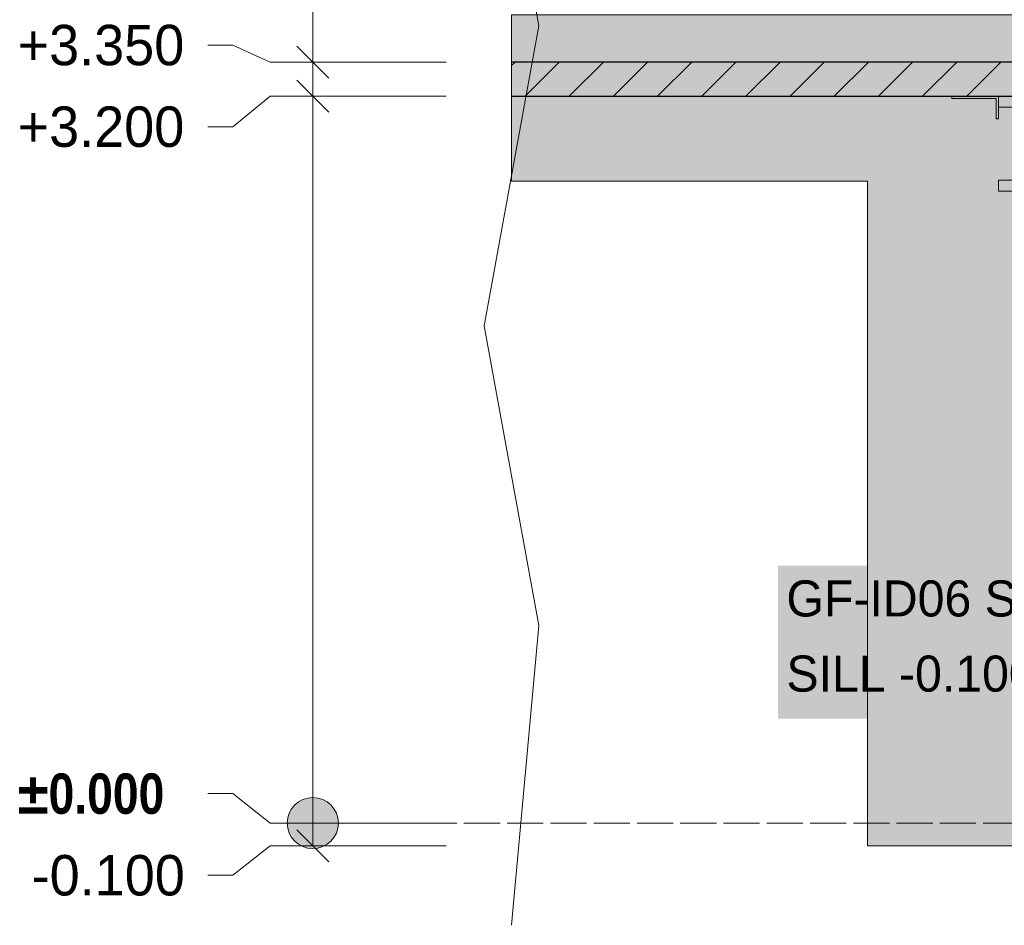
# Model space of a CAD drawing. Header units: millimetres. Extents: x 17 to 413, y 4 to 292.
# Tile 3 of 69: x 70 to 105, y 73 to 105. Entities that reach past the tile are written whole.
import ezdxf

# ---------------------------------------------------------------- set-up
doc = ezdxf.new("R2010")
doc.units = ezdxf.units.MM
doc.linetypes.add('DASHED', pattern=[1.524, 1.27, -0.254])
for name, color, linetype in [('FILL-LIGHT', 7, 'Continuous'), ('FILL-STEEL', 7, 'Continuous'), ('FILL-WHITE', 7, 'Continuous'), ('LINE-CORE', 7, 'Continuous'), ('LINE-INK', 7, 'Continuous'), ('LINE-STEEL-DASH', 7, 'DASHED'), ('LINE-STEEL_GREY', 7, 'Continuous'), ('TEXT-INK', 7, 'Continuous')]:
    doc.layers.add(name, color=color, linetype=linetype)
doc.styles.add('OpenSansCondensed-Bold', font='OpenSansCondensed-Bold.ttf')

msp = doc.modelspace()

# ---------------------------------------------------------------- hatches: boundary and pattern name
at = {"layer": 'FILL-LIGHT', "true_color": 0xcccccf}
h = msp.add_hatch(color=256, dxfattribs=at)
h.dxf.hatch_style = 1
h.paths.add_polyline_path([(102.282, 103.845), (106.256, 103.845), (106.256, 103.748), (106.256, 102.645), (87.726, 102.645), (87.726, 103.845)])
at = {"layer": 'FILL-STEEL', "true_color": 0x0d2973}
h = msp.add_hatch(color=256, dxfattribs=at)
h.dxf.hatch_style = 1
h.paths.add_polyline_path([(104.878, 99.293), (104.878, 99.683), (104.878, 99.686), (104.89, 99.686), (106.384, 99.686), (106.384, 102.231), (106.384, 102.251), (106.372, 102.251), (104.878, 102.251), (104.878, 102.642), (104.878, 102.645), (104.903, 102.645), (108.134, 102.645), (108.134, 102.254), (108.134, 102.251), (108.122, 102.251), (106.628, 102.251), (106.628, 99.706), (106.628, 99.686), (106.64, 99.686), (108.134, 99.686), (108.134, 99.296), (108.134, 99.293), (108.109, 99.293)])
at = {"layer": 'FILL-WHITE', "true_color": 0xffffff}
h = msp.add_hatch(color=256, dxfattribs=at)
h.dxf.hatch_style = 1
h.paths.add_polyline_path([(106.165, 105.505), (106.165, 105.505), (106.165, 105.505), (106.165, 76.245), (100.266, 76.245), (100.266, 99.649), (87.726, 99.649), (87.726, 105.505)])
h = msp.add_hatch(color=256, dxfattribs=at)
h.dxf.hatch_style = 1
h.paths.add_polyline_path([(106.165, 105.505), (106.165, 103.855), (87.726, 103.855), (87.726, 105.505)])
h = msp.add_hatch(color=256, dxfattribs=at)
h.dxf.hatch_style = 1
h.paths.add_polyline_path([(106.165, 103.855), (106.165, 103.855), (106.165, 102.634), (87.726, 102.634), (87.726, 103.855)])
h = msp.add_hatch(color=256, dxfattribs=at)
h.dxf.hatch_style = 1
h.paths.add_polyline_path([(106.165, 102.634), (106.165, 76.245), (100.266, 76.245), (100.266, 99.649), (87.726, 99.649), (87.726, 102.634)])
h = msp.add_hatch(color=256, dxfattribs=at)
h.dxf.hatch_style = 1
h.paths.add_polyline_path([(103.238, 102.645), (104.878, 102.645), (104.878, 101.845), (104.798, 101.845), (104.798, 102.565), (103.238, 102.565)])
h = msp.add_hatch(color=256, dxfattribs=at)
h.dxf.hatch_style = 1
h.paths.add_polyline_path([(103.238, 102.645), (104.878, 102.645), (104.878, 101.845), (104.798, 101.845), (104.798, 102.565), (103.238, 102.565), (103.238, 102.645)])
h = msp.add_hatch(color=256, dxfattribs=at)
h.dxf.hatch_style = 1
h.paths.add_polyline_path([(104.878, 99.686), (106.384, 99.686), (106.384, 102.251), (104.878, 102.251), (104.878, 102.645), (108.134, 102.645), (108.134, 102.251), (106.628, 102.251), (106.628, 99.686), (108.134, 99.686), (108.134, 99.293), (104.878, 99.293)])
h = msp.add_hatch(color=256, dxfattribs=at)
h.dxf.hatch_style = 1
h.paths.add_polyline_path([(97.107, 80.719), (119.131, 80.719), (119.131, 86.111), (97.107, 86.111)])
h = msp.add_hatch(color=256, dxfattribs=at)
h.dxf.hatch_style = 1
h.paths.add_polyline_path([(81.626, 77.045), (81.595, 77.278), (81.505, 77.495), (81.362, 77.681), (81.176, 77.824), (80.959, 77.914), (80.726, 77.945), (80.493, 77.914), (80.276, 77.824), (80.089, 77.681), (79.946, 77.495), (79.856, 77.278), (79.826, 77.045), (79.856, 76.812), (79.946, 76.595), (80.089, 76.408), (80.276, 76.265), (80.493, 76.175), (80.726, 76.145), (80.959, 76.175), (81.176, 76.265), (81.362, 76.408), (81.505, 76.595), (81.595, 76.812)])

# ---------------------------------------------------------------- linework, layer by layer
at = {"layer": 'LINE-CORE', "lineweight": 5}
for points in [[(106.165, 105.505), (106.165, 105.505), (106.165, 105.505), (106.165, 76.245), (100.266, 76.245), (100.266, 99.649), (87.726, 99.649), (87.726, 105.505)], [(106.165, 105.505), (106.165, 103.855), (87.726, 103.855), (87.726, 105.505)], [(106.165, 103.855), (106.165, 103.855), (106.165, 102.634), (87.726, 102.634), (87.726, 103.855)], [(106.165, 102.634), (106.165, 76.245), (100.266, 76.245), (100.266, 99.649), (87.726, 99.649), (87.726, 102.634)], [(103.238, 102.645), (104.878, 102.645), (104.878, 101.845), (104.798, 101.845), (104.798, 102.565), (103.238, 102.565)], [(103.238, 102.645), (104.878, 102.645), (104.878, 101.845), (104.798, 101.845), (104.798, 102.565), (103.238, 102.565), (103.238, 102.645)], [(104.878, 99.686), (106.384, 99.686), (106.384, 102.251), (104.878, 102.251), (104.878, 102.645), (108.134, 102.645), (108.134, 102.251), (106.628, 102.251), (106.628, 99.686), (108.134, 99.686), (108.134, 99.293), (104.878, 99.293)]]:
    msp.add_lwpolyline(points, close=True, dxfattribs=at)
at = {"layer": 'LINE-INK', "lineweight": 5}
for p, q in [((80.726, 76.245), (80.726, 128.445)), ((88.686, 105.115), (86.766, 115.672)), ((86.766, 94.558), (88.686, 105.115)), ((77.906, 104.445), (77.026, 104.445)), ((79.226, 103.845), (77.906, 104.445)), ((81.291, 103.279), (80.16, 104.41)), ((85.426, 103.845), (79.226, 103.845)), ((81.291, 102.079), (80.16, 103.21)), ((79.226, 102.645), (77.906, 101.569)), ((85.426, 102.645), (79.226, 102.645)), ((77.906, 101.569), (77.026, 101.569)), ((88.686, 84.002), (86.766, 94.558)), ((87.726, 73.445), (88.686, 84.002)), ((77.906, 78.082), (77.026, 78.082)), ((79.226, 77.045), (77.906, 78.082)), ((85.426, 77.045), (79.226, 77.045)), ((81.291, 75.679), (80.16, 76.81)), ((79.226, 76.245), (77.906, 75.207)), ((85.426, 76.245), (79.226, 76.245)), ((77.906, 75.207), (77.026, 75.207))]:
    msp.add_line(p, q, dxfattribs=at)
for points in [[(102.282, 103.845), (106.256, 103.845), (106.256, 103.748), (106.256, 102.645), (87.726, 102.645), (87.726, 103.845)], [(104.878, 99.293), (104.878, 99.683), (104.878, 99.686), (104.89, 99.686), (106.384, 99.686), (106.384, 102.231), (106.384, 102.251), (106.372, 102.251), (104.878, 102.251), (104.878, 102.642), (104.878, 102.645), (104.903, 102.645), (108.134, 102.645), (108.134, 102.254), (108.134, 102.251), (108.122, 102.251), (106.628, 102.251), (106.628, 99.706), (106.628, 99.686), (106.64, 99.686), (108.134, 99.686), (108.134, 99.296), (108.134, 99.293), (108.109, 99.293)]]:
    msp.add_lwpolyline(points, close=True, dxfattribs=at)
msp.add_circle((80.726, 77.045), 0.9, dxfattribs=at)
at = {"layer": 'LINE-STEEL-DASH', "lineweight": 5}
msp.add_line((84.526, 77.045), (224.526, 77.045), dxfattribs=at)
at = {"layer": 'LINE-STEEL_GREY', "lineweight": 5}
for p, q in [((87.726, 103.722), (87.848, 103.845)), ((88.204, 102.645), (89.404, 103.845)), ((89.76, 102.645), (90.96, 103.845)), ((91.315, 102.645), (92.515, 103.845)), ((92.871, 102.645), (94.071, 103.845)), ((94.427, 102.645), (95.627, 103.845)), ((95.982, 102.645), (97.182, 103.845)), ((97.538, 102.645), (98.738, 103.845)), ((99.093, 102.645), (100.293, 103.845)), ((100.649, 102.645), (101.849, 103.845)), ((102.205, 102.645), (103.405, 103.845)), ((103.76, 102.645), (104.96, 103.845))]:
    msp.add_line(p, q, dxfattribs=at)

# ---------------------------------------------------------------- texts
at = {"layer": 'TEXT-INK'}
for s, height, p in [('+3.350', 1.4224, (70.329, 103.733)), ('+3.200', 1.4224, (70.329, 100.858)), ('GF-ID06 S.O. 1855 x 2775', 1.27, (97.407, 84.32)), ('SILL -0.100 / HEAD +2.675', 1.27, (97.407, 81.674)), ('-0.100', 1.4224, (70.825, 74.496))]:
    msp.add_text(s, height=height, dxfattribs=at).set_placement(p)
at = {"layer": 'TEXT-INK', "style": 'OpenSansCondensed-Bold'}
msp.add_text('±0.000', height=1.4224, dxfattribs=at).set_placement((70.329, 77.371))

doc.saveas('drawing.dxf')
